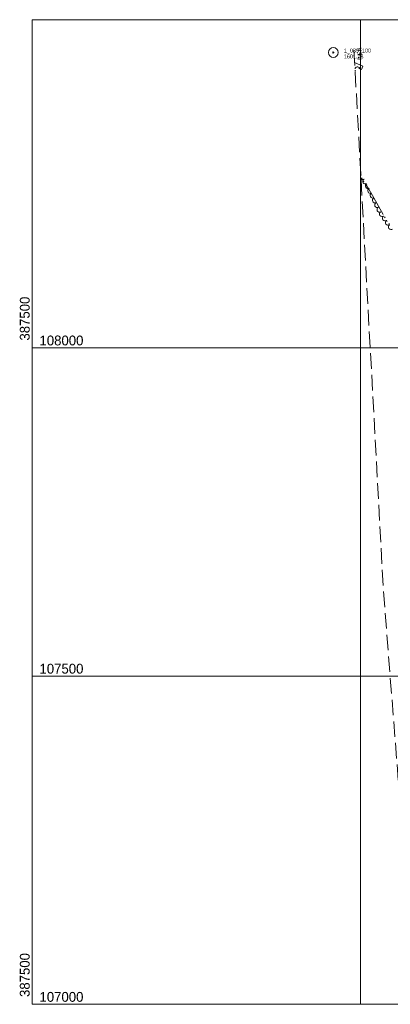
# Model space of a CAD drawing. Header units: feet. Extents: x 387481 to 389859, y 107000 to 108506.
# Tile 1 of 9: x 387481 to 388046, y 107000 to 108500. Entities that reach past the tile are written whole.
import ezdxf
from ezdxf.enums import TextEntityAlignment as Align

# ---------------------------------------------------------------- set-up
doc = ezdxf.new("R2010")
doc.units = ezdxf.units.FT
doc.header["$MEASUREMENT"] = 0
doc.linetypes.add('DGN Style 3', pattern=[33.050332, 23.60738, -9.442952])
doc.linetypes.add('DGN Style 6', pattern=[44.901237, 0.023607, -9.442952, 16.525166, -9.442952, 0.023607, -9.442952])
for name, color, linetype, lineweight in [('E_LAND_Vegetation', 21, 'Continuous', 0), ('E_MAP_GridLines', 251, 'Continuous', 0), ('E_MAP_Limits', 21, 'DGN Style 3', 0), ('E_MAP_PassPoints', 40, 'Continuous', 0), ('E_WTR', 251, 'DGN Style 6', 0), ('E_WTR_Dock_Pier', 251, 'DGN Style 3', 0), ('E_WTR_Text', 251, 'Continuous', 0)]:
    doc.layers.add(name, color=color, linetype=linetype, lineweight=lineweight)
doc.styles.add('Style-IGR_FONT_0', font='IGR_FONT_0.shx')

# ---------------------------------------------------------------- blocks, each defined once
blk = doc.blocks.new('PP')
at = {"layer": 'E_MAP_PassPoints', "color": 40, "linetype": 'Continuous', "lineweight": 0}
for radius in [7.5, 0.96]:
    blk.add_circle((0, 0), radius, dxfattribs=at)
blk = doc.blocks.new('PIER')
at = {"layer": 'E_WTR_Text', "color": 161, "linetype": 'Continuous', "lineweight": 0, "style": 'Style-IGR_FONT_0'}
blk.add_text('PIER', height=6, rotation=0, dxfattribs=at).set_placement((0.2, 0.3), align=Align.MIDDLE_LEFT)

msp = doc.modelspace()

# ---------------------------------------------------------------- linework, layer by layer
at = {"layer": 'E_LAND_Vegetation', "color": 93, "linetype": 'Continuous', "lineweight": 0}
for centre, start, end in [((387995.8, 108424.1), 34.8977, 168.5005), ((387995.8, 108424.1), 197.7356, 214.8824), ((387989.2, 108419.5), 34.8977, 46.0254), ((387999.5, 108267.3), 286.6918, 300.7554), ((388003.6, 108260.4), 120.7708, 136.9999), ((388003.6, 108260.4), 229.2362, 300.7554), ((388007.7, 108253.6), 120.7708, 300.7554), ((388011.8, 108246.5), 116.0025, 295.9872), ((388015.3, 108239.3), 116.0025, 295.9872), ((388018.9, 108232.2), 116.0025, 295.9872), ((388022.4, 108225), 116.0025, 295.9872), ((388025.9, 108217.8), 116.0025, 295.9872), ((388029.4, 108210.6), 116.0025, 295.9872), ((388033.2, 108204), 124.8015, 304.7861), ((388037.8, 108197.4), 124.8015, 304.7861), ((388042.3, 108190.8), 124.8015, 304.7861), ((388046.9, 108184.3), 125.6597, 305.6443)]:
    msp.add_arc(centre, 4, start, end, dxfattribs=at)
at = {"layer": 'E_MAP_GridLines', "color": 161, "linetype": 'Continuous', "lineweight": 0}
for p, q in [((387500, 107000), (387500, 108500)), ((387500, 108500), (389000, 108500)), ((388000, 107000), (388000, 108500)), ((387500, 108000), (389000, 108000)), ((387500, 107500), (389000, 107500)), ((387500, 107000), (389000, 107000))]:
    msp.add_line(p, q, dxfattribs=at)
at = {"layer": 'E_MAP_Limits', "color": 73, "linetype": 'DGN Style 3', "lineweight": 0, "flags": 128}
msp.add_lwpolyline([(387990.3, 108453.8), (388034.8, 107636.8), (388082.2, 107027.5)], dxfattribs=at)
at = {"layer": 'E_WTR', "color": 161, "linetype": 'Continuous', "lineweight": 0, "flags": 128}
for points in [[(388002.7, 108257.6), (388001.8, 108259.1)], [(388005.5, 108253.2), (388004.6, 108254.7)], [(388020.6, 108228.7), (388012.7, 108241.7), (388007.3, 108250.3)], [(388035, 108203.3), (388020.6, 108228.7)], [(388038, 108198), (388037, 108199.8)], [(388041, 108192.8), (388040, 108194.5)], [(388044.4, 108187.8), (388043.2, 108189.4)]]:
    msp.add_lwpolyline(points, dxfattribs=at)
at = {"layer": 'E_WTR_Dock_Pier', "color": 161, "linetype": 'DGN Style 3', "lineweight": 0, "flags": 128}
msp.add_lwpolyline([(387991.3, 108434.7), (388003.9, 108429), (388001.6, 108424), (387991.7, 108428.6)], dxfattribs=at)

# ---------------------------------------------------------------- block references
at = {"layer": 'E_MAP_PassPoints', "color": 40, "linetype": 'Continuous', "lineweight": 0}
msp.add_blockref('PP', (387958.8, 108450), dxfattribs=at)
at = {"layer": 'E_WTR_Text', "color": 161, "linetype": 'Continuous', "lineweight": 0, "xscale": 0.9999992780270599, "yscale": 0.9999992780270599, "zscale": 0.9999992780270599, "rotation": 90.67369792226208}
msp.add_blockref('PIER', (387999.4, 108438.1), dxfattribs=at)

# ---------------------------------------------------------------- texts
at = {"layer": 'E_MAP_GridLines', "color": 161, "linetype": 'Continuous', "lineweight": 0, "style": 'Style-IGR_FONT_0'}
for p in [(387496.2, 108000), (387496.2, 107000)]:
    msp.add_text('  387500  ', height=15, rotation=90, dxfattribs=at).set_placement(p)
for s, p in [('  108000  ', (387500, 108003.8)), ('  107500  ', (387500, 107503.8)), ('  107000  ', (387500, 107003.8))]:
    msp.add_text(s, height=15, dxfattribs=at).set_placement(p)
at = {"layer": 'E_MAP_PassPoints', "color": 40, "linetype": 'Continuous', "lineweight": 0, "style": 'Style-IGR_FONT_0'}
for s, p in [('1_039_100', (387974.8, 108450)), ('1601.78', (387974.8, 108441))]:
    msp.add_text(s, height=6, dxfattribs=at).set_placement(p)

doc.saveas('drawing.dxf')
